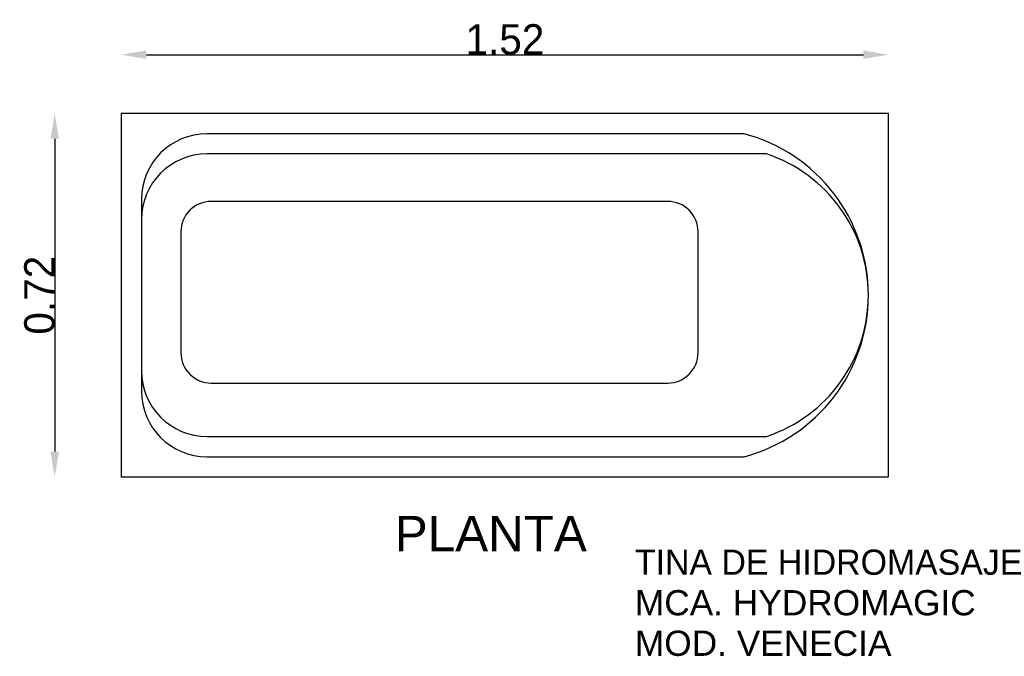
# Model space of a CAD drawing. Extents: x 88.58 to 90.53, y 128.24 to 129.5.
import ezdxf

# ---------------------------------------------------------------- set-up
doc = ezdxf.new("R2010")
doc.units = 0
doc.header["$MEASUREMENT"] = 0
doc.layers.get('0').update_dxf_attribs({"linetype": 'CONTINUOUS'})
doc.layers.get('DEFPOINTS').update_dxf_attribs({"linetype": 'CONTINUOUS'})
doc.layers.add('COTAS', color=1, linetype='CONTINUOUS')
doc.layers.add('TEXTO', color=5, linetype='CONTINUOUS')
doc.styles.add('REXTO1', font='ARIAL.TTF')
doc.dimstyles.get("Standard").update_dxf_attribs({"dimtxt": 0.18, "dimasz": 0.18, "dimexe": 0.18, "dimexo": 0.0625, "dimgap": 0.09, "dimtad": 0, "dimtih": 1, "dimtoh": 1, "dimdec": 4, "dimzin": 0, "dimdsep": 46, "dimtxsty": 'Standard', "dimcen": 0.09, "dimadec": 0, "dimazin": 0, "dimtfac": 1, "dimtdec": 4, "dimtofl": 0, "dimtmove": 0, "dimatfit": 3, "dimfxl": 0, "dimtolj": 1, "dimtzin": 0, "dimarcsym": 0})

# ---------------------------------------------------------------- blocks, each defined once
blk = doc.blocks.new('*D1')
at = {"color": 0, "linetype": 'ByBlock'}
blk.add_line((88.8312, 129.4314), (90.2512, 129.4314), dxfattribs=at)
for points in [[(88.8312, 129.4397), (88.8312, 129.4231), (88.7812, 129.4314)], [(90.2512, 129.4397), (90.2512, 129.4231), (90.3012, 129.4314)]]:
    blk.add_solid(points, dxfattribs=at)
at = {"layer": 'DEFPOINTS', "color": 0, "linetype": 'ByBlock'}
for p in [(90.3012, 129.4314), (88.7812, 129.3147), (90.3012, 129.3147)]:
    blk.add_point(p, dxfattribs=at)
at = {"color": 0, "linetype": 'ByBlock', "insert": (89.5412, 129.4614), "char_height": 0.06, "attachment_point": 5}
blk.add_mtext('\\A1;1.52', dxfattribs=at)
blk = doc.blocks.new('*D0')
at = {"color": 0, "linetype": 'ByBlock'}
blk.add_line((88.6494, 129.2647), (88.6494, 128.6447), dxfattribs=at)
for points in [[(88.6411, 129.2647), (88.6578, 129.2647), (88.6494, 129.3147)], [(88.6411, 128.6447), (88.6578, 128.6447), (88.6494, 128.5947)]]:
    blk.add_solid(points, dxfattribs=at)
at = {"layer": 'DEFPOINTS', "color": 0, "linetype": 'ByBlock'}
for p in [(88.7812, 129.3147), (88.6494, 128.5947), (88.7812, 128.5947)]:
    blk.add_point(p, dxfattribs=at)
at = {"color": 0, "linetype": 'ByBlock', "insert": (88.6194, 128.9547), "char_height": 0.06, "attachment_point": 5, "rotation": 90}
blk.add_mtext('\\A1;0.72', dxfattribs=at)

msp = doc.modelspace()

# ---------------------------------------------------------------- linework, layer by layer
for p, q in [((90.0151, 129.2747), (88.9512, 129.2747)), ((90.0592, 129.2347), (88.9512, 129.2347)), ((88.8212, 129.1447), (88.8212, 128.7647)), ((88.8212, 129.1047), (88.8212, 128.8047)), ((88.9512, 128.6747), (90.0592, 128.6747)), ((88.9512, 128.6347), (90.0151, 128.6347))]:
    msp.add_line(p, q)
msp.add_lwpolyline([(88.7812, 128.5947), (90.3012, 128.5947), (90.3012, 129.3147), (88.7812, 129.3147)], close=True)
msp.add_lwpolyline([(88.9594, 128.7806), (89.8638, 128.7806, 0.414214), (89.9238, 128.8406), (89.9238, 129.0806, 0.414214), (89.8638, 129.1406), (88.9594, 129.1406, 0.414214), (88.8994, 129.0806), (88.8994, 128.8406, 0.414214), (88.9594, 128.7806)], format="xyb")
for centre, radius, start, end in [((88.9512, 129.1447), 0.13, 90, 180), ((89.9301, 128.9547), 0.3311, 284.8704, 75.1296), ((88.9512, 129.1047), 0.13, 90, 180), ((89.9661, 128.9547), 0.2951, 288.3934, 71.6066), ((88.9512, 128.8047), 0.13, 180, 270), ((88.9512, 128.7647), 0.13, 180, 270)]:
    msp.add_arc(centre, radius, start, end)

# ---------------------------------------------------------------- texts
at = {"layer": 'TEXTO', "style": 'REXTO1'}
for s, height, p in [('PLANTA', 0.07, (89.3231, 128.4474)), ('TINA DE HIDROMASAJE', 0.05, (89.7987, 128.4006)), ('MCA. HYDROMAGIC', 0.05, (89.7987, 128.3203)), ('MOD. VENECIA', 0.05, (89.7987, 128.24))]:
    msp.add_text(s, height=height, dxfattribs=at).set_placement(p)

# ---------------------------------------------------------------- dimensions: what is measured, and where the dimension line sits
at = {"layer": 'COTAS'}
dim = msp.add_linear_dim(base=(90.3012, 129.4314), p1=(88.7812, 129.3147), p2=(90.3012, 129.3147), dimstyle='Standard', override={"dimtxt": 0.06, "dimasz": 0.05, "dimexe": 1.25, "dimexo": 0.625, "dimgap": 0, "dimtad": 1, "dimtih": 0, "dimtoh": 0, "dimdec": 2, "dimzin": 8, "dimcen": 2.5, "dimse1": 1, "dimse2": 1, "dimtdec": 2, "dimtix": 1, "dimtofl": 1}, dxfattribs=at)
dim.commit()
dim.dimension.update_dxf_attribs({"geometry": '*D1', "text_midpoint": (89.5412, 129.4614)})
dim = msp.add_linear_dim(base=(88.6494, 128.5947), p1=(88.7812, 129.3147), p2=(88.7812, 128.5947), angle=90, dimstyle='Standard', override={"dimtxt": 0.06, "dimasz": 0.05, "dimexe": 1.25, "dimexo": 0.625, "dimgap": 0, "dimtad": 1, "dimtih": 0, "dimtoh": 0, "dimdec": 2, "dimzin": 8, "dimcen": 2.5, "dimse1": 1, "dimse2": 1, "dimtdec": 2, "dimtix": 1, "dimtofl": 1}, dxfattribs=at)
dim.commit()
dim.dimension.update_dxf_attribs({"geometry": '*D0', "text_midpoint": (88.6194, 128.9547)})

doc.saveas('drawing.dxf')
